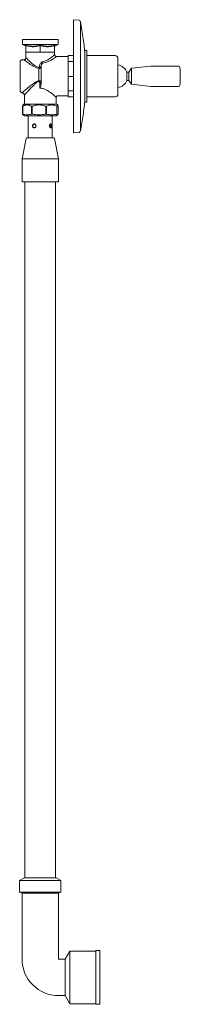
# Model space of a CAD drawing. Header units: millimetres. Extents: x 4126.83 to 4127, y 1783.38 to 1784.41.
import ezdxf

# ---------------------------------------------------------------- set-up
doc = ezdxf.new("R2010")
doc.units = ezdxf.units.MM
doc.layers.add('SANINDUSA', color=3, linetype='Continuous')

msp = doc.modelspace()

# ---------------------------------------------------------------- linework, layer by layer
at = {"layer": 'SANINDUSA', "linetype": 'Continuous', "lineweight": 15}
for p, q in [((4126.8911, 1784.41), (4126.8852, 1784.4105)), ((4126.8852, 1784.4104), (4126.8852, 1784.4105)), ((4126.8852, 1784.2925), (4126.8852, 1784.4104)), ((4126.8925, 1784.2942), (4126.8925, 1784.4088)), ((4126.832, 1784.3898), (4126.832, 1784.3848)), ((4126.8507, 1784.3898), (4126.832, 1784.3898)), ((4126.8695, 1784.3898), (4126.8507, 1784.3898)), ((4126.8695, 1784.3848), (4126.8695, 1784.3898)), ((4126.832, 1784.3848), (4126.8355, 1784.3828)), ((4126.8695, 1784.3848), (4126.832, 1784.3848)), ((4126.8355, 1784.3828), (4126.8356, 1784.3829)), ((4126.8357, 1784.3836), (4126.8357, 1784.3768)), ((4126.8357, 1784.3768), (4126.8357, 1784.3707)), ((4126.8357, 1784.3768), (4126.8432, 1784.3768)), ((4126.8432, 1784.3768), (4126.8507, 1784.3768)), ((4126.8507, 1784.3836), (4126.8507, 1784.3768)), ((4126.8507, 1784.3768), (4126.8582, 1784.3768)), ((4126.8582, 1784.3768), (4126.8657, 1784.3768)), ((4126.8657, 1784.3768), (4126.8657, 1784.3836)), ((4126.8657, 1784.374), (4126.8657, 1784.3768)), ((4126.8658, 1784.3825), (4126.866, 1784.3828)), ((4126.866, 1784.3828), (4126.8695, 1784.3848)), ((4126.899, 1784.3785), (4126.8972, 1784.3785)), ((4126.8972, 1784.3245), (4126.8972, 1784.3785)), ((4126.8337, 1784.3688), (4126.8322, 1784.3688)), ((4126.8797, 1784.372), (4126.8677, 1784.372)), ((4126.8852, 1784.373), (4126.8797, 1784.373)), ((4126.8852, 1784.373), (4126.8797, 1784.373)), ((4126.8797, 1784.373), (4126.8797, 1784.373)), ((4126.8797, 1784.373), (4126.8797, 1784.3717)), ((4126.8797, 1784.3717), (4126.8797, 1784.3681)), ((4126.8797, 1784.3681), (4126.8797, 1784.3668)), ((4126.8797, 1784.3668), (4126.8797, 1784.3512)), ((4126.8797, 1784.3668), (4126.8852, 1784.3668)), ((4126.9287, 1784.373), (4126.8992, 1784.373)), ((4126.9317, 1784.37), (4126.9317, 1784.3686)), ((4126.9317, 1784.3686), (4126.9317, 1784.333)), ((4126.8492, 1784.3597), (4126.8492, 1784.347)), ((4126.8517, 1784.3613), (4126.8517, 1784.3443)), ((4126.943, 1784.3558), (4126.9409, 1784.3558)), ((4126.9409, 1784.3472), (4126.9409, 1784.3558)), ((4126.946, 1784.3598), (4126.943, 1784.3558)), ((4126.943, 1784.3472), (4126.943, 1784.3558)), ((4126.966, 1784.362), (4126.946, 1784.3598)), ((4126.946, 1784.3433), (4126.946, 1784.3598)), ((4126.9953, 1784.362), (4126.966, 1784.362)), ((4126.8492, 1784.347), (4126.8499, 1784.3468)), ((4126.8492, 1784.347), (4126.8496, 1784.3464)), ((4126.8852, 1784.3512), (4126.8797, 1784.3512)), ((4126.8797, 1784.3512), (4126.8797, 1784.3481)), ((4126.8797, 1784.3481), (4126.8797, 1784.3395)), ((4126.9409, 1784.3472), (4126.943, 1784.3472)), ((4126.943, 1784.3472), (4126.946, 1784.3433)), ((4126.8297, 1784.3372), (4126.8297, 1784.3368)), ((4126.8322, 1784.3348), (4126.8319, 1784.3343)), ((4126.8503, 1784.339), (4126.8503, 1784.3437)), ((4126.8511, 1784.3407), (4126.8503, 1784.339)), ((4126.8517, 1784.3437), (4126.8517, 1784.3443)), ((4126.8797, 1784.3395), (4126.8797, 1784.3364)), ((4126.8797, 1784.3364), (4126.8797, 1784.33)), ((4126.8797, 1784.3364), (4126.8852, 1784.3364)), ((4126.946, 1784.3433), (4126.966, 1784.341)), ((4126.966, 1784.341), (4126.9953, 1784.341)), ((4126.8341, 1784.3318), (4126.8341, 1784.3223)), ((4126.8674, 1784.3223), (4126.8674, 1784.3295)), ((4126.8689, 1784.331), (4126.8797, 1784.331)), ((4126.8797, 1784.33), (4126.8852, 1784.33)), ((4126.8972, 1784.3245), (4126.899, 1784.3245)), ((4126.8992, 1784.33), (4126.9287, 1784.33)), ((4126.8324, 1784.3203), (4126.8323, 1784.3203)), ((4126.8323, 1784.3121), (4126.8323, 1784.3203)), ((4126.8324, 1784.3202), (4126.8324, 1784.3203)), ((4126.8324, 1784.3202), (4126.8324, 1784.3121)), ((4126.8333, 1784.3222), (4126.8327, 1784.3216)), ((4126.8418, 1784.3203), (4126.8417, 1784.3202)), ((4126.8417, 1784.3121), (4126.8417, 1784.3202)), ((4126.8421, 1784.3203), (4126.8419, 1784.3203)), ((4126.8423, 1784.3202), (4126.8422, 1784.3203)), ((4126.8423, 1784.3202), (4126.8423, 1784.3121)), ((4126.8566, 1784.3203), (4126.8565, 1784.3202)), ((4126.8565, 1784.3121), (4126.8565, 1784.3202)), ((4126.8569, 1784.3203), (4126.8567, 1784.3203)), ((4126.8571, 1784.3202), (4126.857, 1784.3203)), ((4126.8571, 1784.3202), (4126.8571, 1784.3121)), ((4126.8679, 1784.3203), (4126.8679, 1784.3202)), ((4126.8679, 1784.3121), (4126.8679, 1784.3202)), ((4126.8681, 1784.3203), (4126.868, 1784.3203)), ((4126.8681, 1784.3202), (4126.8681, 1784.3203)), ((4126.8681, 1784.3202), (4126.8681, 1784.3121)), ((4126.8688, 1784.3216), (4126.8682, 1784.3222)), ((4126.8692, 1784.3121), (4126.8692, 1784.3202)), ((4126.8323, 1784.312), (4126.8323, 1784.312)), ((4126.8324, 1784.3121), (4126.8324, 1784.3121)), ((4126.8327, 1784.3112), (4126.8343, 1784.3103)), ((4126.8382, 1784.3103), (4126.8382, 1784.2874)), ((4126.8417, 1784.3121), (4126.8418, 1784.3121)), ((4126.8419, 1784.312), (4126.842, 1784.312)), ((4126.8423, 1784.3121), (4126.8422, 1784.3121)), ((4126.8565, 1784.3121), (4126.8566, 1784.3121)), ((4126.8567, 1784.312), (4126.8568, 1784.312)), ((4126.8571, 1784.3121), (4126.857, 1784.3121)), ((4126.8632, 1784.2874), (4126.8632, 1784.3103)), ((4126.8671, 1784.3103), (4126.8687, 1784.3112)), ((4126.8679, 1784.3121), (4126.8679, 1784.3121)), ((4126.868, 1784.312), (4126.868, 1784.312)), ((4126.8681, 1784.3121), (4126.8681, 1784.3121)), ((4126.8607, 1784.2984), (4126.8608, 1784.3013)), ((4126.8361, 1784.2866), (4126.8317, 1784.2654)), ((4126.8697, 1784.2654), (4126.8654, 1784.2866)), ((4126.8852, 1784.2925), (4126.8911, 1784.293)), ((4126.8317, 1784.2654), (4126.8317, 1784.2414)), ((4126.8697, 1784.2654), (4126.8317, 1784.2654)), ((4126.8697, 1784.2414), (4126.8697, 1784.2654)), ((4126.8317, 1784.2414), (4126.8697, 1784.2414)), ((4126.8347, 1784.2414), (4126.8347, 1783.5154)), ((4126.8667, 1783.5154), (4126.8667, 1784.2414)), ((4126.8342, 1783.5154), (4126.8292, 1783.5125)), ((4126.8342, 1783.5154), (4126.8672, 1783.5154)), ((4126.8722, 1783.5125), (4126.8672, 1783.5154)), ((4126.8292, 1783.5125), (4126.8292, 1783.5004)), ((4126.8292, 1783.5125), (4126.8722, 1783.5125)), ((4126.8722, 1783.5004), (4126.8722, 1783.5125)), ((4126.8292, 1783.5004), (4126.8722, 1783.5004)), ((4126.8297, 1783.5004), (4126.8317, 1783.4992)), ((4126.8317, 1783.4992), (4126.8317, 1783.4304)), ((4126.8317, 1783.4992), (4126.8697, 1783.4992)), ((4126.8697, 1783.4992), (4126.8717, 1783.5004)), ((4126.8697, 1783.4304), (4126.8697, 1783.4992)), ((4126.8816, 1783.4388), (4126.8767, 1783.4303)), ((4126.9087, 1783.4388), (4126.8816, 1783.4388)), ((4126.8816, 1783.3838), (4126.8816, 1783.4388)), ((4126.9127, 1783.4393), (4126.9087, 1783.4393)), ((4126.9087, 1783.3833), (4126.9087, 1783.4393)), ((4126.9127, 1783.3833), (4126.9127, 1783.4393)), ((4126.8767, 1783.4303), (4126.8698, 1783.4303)), ((4126.8767, 1783.3923), (4126.8767, 1783.4303)), ((4126.8698, 1783.3923), (4126.8767, 1783.3923)), ((4126.8767, 1783.3923), (4126.8816, 1783.3838)), ((4126.8816, 1783.3838), (4126.9087, 1783.3838)), ((4126.9087, 1783.3833), (4126.9127, 1783.3833))]:
    msp.add_line(p, q, dxfattribs=at)
at = {"layer": 'SANINDUSA', "linetype": 'Continuous', "lineweight": 15, "flags": 128}
msp.add_lwpolyline([(4126.8446, 1784.3018), (4126.8441, 1784.3017), (4126.8436, 1784.3013), (4126.8432, 1784.3009), (4126.843, 1784.3002), (4126.843, 1784.2996), (4126.8431, 1784.2989), (4126.8434, 1784.2984), (4126.8439, 1784.298), (4126.8444, 1784.2978), (4126.8446, 1784.2978), (4126.8446, 1784.2978)], dxfattribs=at)
at = {"layer": 'SANINDUSA', "linetype": 'Continuous', "lineweight": 15}
for centre, radius, start, end in [((4126.891, 1784.4085), 0.0015, 11.5108, 85), ((4126.899, 1784.3783), 0.00025, 0, 90), ((4126.8322, 1784.3663), 0.0025, 90, 180), ((4126.8641, 1784.3682), 0.0114, 188.7172, 195.5744), ((4126.9287, 1784.37), 0.003, 0, 90), ((4126.829, 1784.364), 0.0207, 348.1499, 350.8283), ((4126.8392, 1784.2483), 0.1136, 83.6787, 84.6144), ((4126.9297, 1784.3515), 0.012, 20.9979, 80.4059), ((4126.9953, 1784.361), 0.001, 4.9771, 90), ((4126.8862, 1784.3515), 0.1105, 355.0229, 4.9771), ((4126.9297, 1784.3515), 0.012, 279.5941, 339.0021), ((4126.9953, 1784.342), 0.001, 270, 355.0229), ((4126.899, 1784.3248), 0.00025, 270, 0), ((4126.9287, 1784.333), 0.003, 270, 0), ((4126.8334, 1784.3221), 0.00015, 90, 135), ((4126.868, 1784.3221), 0.00015, 45, 90), ((4126.8344, 1784.3104), 0.00015, 240, 270), ((4126.8671, 1784.3104), 0.00015, 270, 300), ((4126.891, 1784.2945), 0.0015, 275, 348.4892), ((4126.8371, 1784.2864), 0.001, 90, 168.4399), ((4126.8644, 1784.2864), 0.001, 11.5601, 90), ((4126.8698, 1783.4304), 0.0381, 180, 270), ((4126.8698, 1783.4304), 0.0001, 180, 270)]:
    msp.add_arc(centre, radius, start, end, dxfattribs=at)
for points, knots in [([(4126.8972, 1784.3755), (4126.897, 1784.3775), (4126.8966, 1784.3825), (4126.8956, 1784.3905), (4126.8942, 1784.3994), (4126.8932, 1784.4055), (4126.8925, 1784.4086), (4126.8925, 1784.4087)], [0, 0, 0, 0, 0.179713, 0.449511, 0.720253, 0.991861, 1, 1, 1, 1]), ([(4126.8507, 1784.3841), (4126.8495, 1784.3838), (4126.847, 1784.383), (4126.8431, 1784.3826), (4126.8392, 1784.383), (4126.8367, 1784.3838), (4126.8355, 1784.3841)], [0, 0, 0, 0, 0.2505715, 0.5000003, 0.7494158, 1, 1, 1, 1]), ([(4126.8355, 1784.3841), (4126.8355, 1784.3841), (4126.8356, 1784.384), (4126.8357, 1784.3839), (4126.8357, 1784.3838), (4126.8357, 1784.3837), (4126.8357, 1784.3836)], [0, 0, 0, 0, 0.291686, 0.501629, 0.767574, 1, 1, 1, 1]), ([(4126.8355, 1784.3841), (4126.8355, 1784.3838), (4126.8355, 1784.383), (4126.8355, 1784.3828), (4126.8355, 1784.3828)], [0, 0, 0, 0, 0.501143, 1, 1, 1, 1]), ([(4126.8507, 1784.3836), (4126.8495, 1784.3833), (4126.847, 1784.3826), (4126.8432, 1784.3822), (4126.8394, 1784.3826), (4126.837, 1784.3833), (4126.8357, 1784.3836)], [0, 0, 0, 0, 0.250115, 0.499999, 0.749876, 1, 1, 1, 1]), ([(4126.866, 1784.3841), (4126.8648, 1784.3838), (4126.8622, 1784.383), (4126.8584, 1784.3826), (4126.8545, 1784.383), (4126.852, 1784.3838), (4126.8507, 1784.3841)], [0, 0, 0, 0, 0.250571, 0.499999, 0.749415, 1, 1, 1, 1]), ([(4126.8507, 1784.3841), (4126.8507, 1784.3841), (4126.8507, 1784.384), (4126.8507, 1784.3839), (4126.8507, 1784.3838), (4126.8507, 1784.3837), (4126.8507, 1784.3836)], [0, 0, 0, 0, 0.291697, 0.50164, 0.767579, 1, 1, 1, 1]), ([(4126.8657, 1784.3836), (4126.8645, 1784.3833), (4126.862, 1784.3826), (4126.8582, 1784.3822), (4126.8544, 1784.3826), (4126.852, 1784.3833), (4126.8507, 1784.3836)], [0, 0, 0, 0, 0.250115, 0.499999, 0.749876, 1, 1, 1, 1]), ([(4126.8657, 1784.3836), (4126.8657, 1784.3837), (4126.8658, 1784.3838), (4126.8658, 1784.3839), (4126.8659, 1784.384), (4126.866, 1784.3841), (4126.866, 1784.3841)], [0, 0, 0, 0, 0.250504, 0.49837, 0.708313, 1, 1, 1, 1]), ([(4126.866, 1784.3828), (4126.866, 1784.3828), (4126.866, 1784.383), (4126.866, 1784.3838), (4126.866, 1784.3841)], [0, 0, 0, 0, 0.4988313, 1, 1, 1, 1]), ([(4126.8992, 1784.3783), (4126.8992, 1784.3782), (4126.8992, 1784.3783), (4126.8992, 1784.3778), (4126.8992, 1784.3769), (4126.8992, 1784.3757), (4126.8992, 1784.3743), (4126.8992, 1784.3722), (4126.8992, 1784.3697), (4126.8992, 1784.3668), (4126.8992, 1784.3644), (4126.8992, 1784.362), (4126.8992, 1784.3587), (4126.8992, 1784.3544), (4126.8992, 1784.3511), (4126.8992, 1784.3495)], [0, 0, 0, 0, 0.047111, 0.121106, 0.197401, 0.275844, 0.337158, 0.398484, 0.523567, 0.586186, 0.648817, 0.710131, 0.771457, 0.889051, 1, 1, 1, 1]), ([(4126.8297, 1784.3663), (4126.8297, 1784.3662), (4126.8297, 1784.3662), (4126.8297, 1784.3654), (4126.8297, 1784.3643), (4126.8297, 1784.3626), (4126.8297, 1784.3606), (4126.8297, 1784.3583), (4126.8297, 1784.3559), (4126.8297, 1784.3534), (4126.8297, 1784.3508), (4126.8297, 1784.3482), (4126.8297, 1784.3456), (4126.8297, 1784.3432), (4126.8297, 1784.341), (4126.8297, 1784.3393), (4126.8297, 1784.338), (4126.8297, 1784.3375), (4126.8297, 1784.3372)], [0, 0, 0, 0, 0.0589044, 0.1207861, 0.1848251, 0.25, 0.3151748, 0.379214, 0.4410957, 0.5, 0.5589042, 0.620786, 0.684825, 0.7499999, 0.8151749, 0.8792138, 0.9410956, 1, 1, 1, 1]), ([(4126.8357, 1784.3707), (4126.8357, 1784.3707), (4126.8358, 1784.3704), (4126.8356, 1784.3699), (4126.8352, 1784.3693), (4126.8346, 1784.369), (4126.8341, 1784.3688), (4126.8338, 1784.3688), (4126.8337, 1784.3688)], [0, 0, 0, 0, 0.0292837, 0.2505913, 0.4857712, 0.7212384, 0.9074135, 1, 1, 1, 1]), ([(4126.8492, 1784.3597), (4126.8486, 1784.3599), (4126.8472, 1784.3601), (4126.8451, 1784.361), (4126.8427, 1784.3623), (4126.8402, 1784.3639), (4126.838, 1784.3655), (4126.8363, 1784.3668), (4126.8351, 1784.3677), (4126.8343, 1784.3683), (4126.8339, 1784.3687), (4126.8337, 1784.3688), (4126.8337, 1784.3688), (4126.8337, 1784.3688)], [0, 0, 0, 0, 0.078301, 0.159033, 0.282453, 0.408846, 0.536541, 0.66801, 0.755046, 0.844463, 0.917937, 0.993615, 1, 1, 1, 1]), ([(4126.8358, 1784.3707), (4126.8358, 1784.3707), (4126.8359, 1784.3706), (4126.8364, 1784.3702), (4126.8369, 1784.3696), (4126.838, 1784.3686), (4126.8395, 1784.3671), (4126.8414, 1784.3654), (4126.8436, 1784.3636), (4126.8457, 1784.3622), (4126.8476, 1784.3611), (4126.8488, 1784.3608), (4126.8494, 1784.3607)], [0, 0, 0, 0, 0.130398, 0.15944, 0.249479, 0.339632, 0.470888, 0.602374, 0.72616, 0.849745, 0.925042, 1, 1, 1, 1]), ([(4126.8498, 1784.3614), (4126.85, 1784.3623), (4126.8501, 1784.3636), (4126.851, 1784.3652), (4126.8518, 1784.366), (4126.8525, 1784.3664), (4126.8528, 1784.3665), (4126.8529, 1784.3665)], [0, 0, 0, 0, 0.4102215, 0.6432142, 0.8293151, 0.9658499, 1, 1, 1, 1]), ([(4126.8529, 1784.3665), (4126.8537, 1784.3667), (4126.8552, 1784.367), (4126.8575, 1784.3681), (4126.8597, 1784.3694), (4126.8617, 1784.3708), (4126.8634, 1784.3721), (4126.8646, 1784.3731), (4126.8653, 1784.3737), (4126.8657, 1784.374), (4126.8657, 1784.374), (4126.8657, 1784.374)], [0, 0, 0, 0, 0.105865, 0.216182, 0.34742, 0.482279, 0.613172, 0.74875, 0.840719, 0.935425, 1, 1, 1, 1]), ([(4126.8677, 1784.372), (4126.8677, 1784.372), (4126.8677, 1784.372), (4126.8673, 1784.3717), (4126.8665, 1784.3712), (4126.8651, 1784.3703), (4126.8632, 1784.3691), (4126.8609, 1784.3678), (4126.8584, 1784.3666), (4126.8558, 1784.3657), (4126.8541, 1784.3653), (4126.8532, 1784.3651)], [0, 0, 0, 0, 0.0635043, 0.1531599, 0.2457173, 0.374041, 0.5076948, 0.639436, 0.7747715, 0.8857514, 1, 1, 1, 1]), ([(4126.8677, 1784.372), (4126.8677, 1784.372), (4126.8674, 1784.372), (4126.8669, 1784.3722), (4126.8663, 1784.3726), (4126.8659, 1784.3732), (4126.8657, 1784.3737), (4126.8657, 1784.3739), (4126.8658, 1784.374)], [0, 0, 0, 0, 0.0236031, 0.267529, 0.4995156, 0.7355386, 0.9463136, 1, 1, 1, 1]), ([(4126.8517, 1784.3613), (4126.8517, 1784.3612), (4126.8516, 1784.3609), (4126.8513, 1784.3605), (4126.8509, 1784.3602), (4126.8505, 1784.36), (4126.85, 1784.3598), (4126.8496, 1784.3597), (4126.8494, 1784.3597), (4126.8492, 1784.3597)], [0, 0, 0, 0, 0.1039539, 0.3440005, 0.4330813, 0.6365023, 0.7796232, 0.8879912, 1, 1, 1, 1]), ([(4126.8494, 1784.3607), (4126.8494, 1784.3607), (4126.8495, 1784.3607), (4126.8496, 1784.3607), (4126.8497, 1784.3608), (4126.8498, 1784.361), (4126.8498, 1784.3612), (4126.8498, 1784.3614), (4126.8498, 1784.3614)], [0, 0, 0, 0, 0.072699, 0.146399, 0.25898, 0.458205, 0.860721, 1, 1, 1, 1]), ([(4126.8532, 1784.3651), (4126.853, 1784.3651), (4126.8529, 1784.365), (4126.8525, 1784.3647), (4126.8522, 1784.3641), (4126.8518, 1784.363), (4126.8517, 1784.3619), (4126.8517, 1784.3613)], [0, 0, 0, 0, 0.107915, 0.132567, 0.299319, 0.534019, 1, 1, 1, 1]), ([(4126.8322, 1784.3348), (4126.8326, 1784.3351), (4126.8331, 1784.3355), (4126.834, 1784.3363), (4126.8351, 1784.3372), (4126.8367, 1784.3385), (4126.8385, 1784.34), (4126.8403, 1784.3414), (4126.8419, 1784.3427), (4126.8434, 1784.3438), (4126.8448, 1784.3448), (4126.8462, 1784.3457), (4126.8476, 1784.3465), (4126.8487, 1784.3469), (4126.8492, 1784.347)], [0, 0, 0, 0, 0.115372, 0.176882, 0.241297, 0.359611, 0.488161, 0.571733, 0.656075, 0.740756, 0.804821, 0.869286, 0.934226, 1, 1, 1, 1]), ([(4126.8496, 1784.3464), (4126.8493, 1784.3463), (4126.8488, 1784.3461), (4126.8475, 1784.3454), (4126.8458, 1784.3441), (4126.8439, 1784.3422), (4126.8421, 1784.3405), (4126.8405, 1784.3388), (4126.8391, 1784.3372), (4126.8377, 1784.3358), (4126.8365, 1784.3344), (4126.8356, 1784.3334), (4126.8349, 1784.3327), (4126.8343, 1784.332), (4126.8342, 1784.3319), (4126.8341, 1784.3318)], [0, 0, 0, 0, 0.030267, 0.060736, 0.153328, 0.251992, 0.337416, 0.425243, 0.507162, 0.593112, 0.676007, 0.757024, 0.819912, 0.879597, 1, 1, 1, 1]), ([(4126.8499, 1784.3468), (4126.8499, 1784.3468), (4126.8498, 1784.3466), (4126.8497, 1784.3465), (4126.8496, 1784.3464)], [0, 0, 0, 0, 0.559848, 1, 1, 1, 1]), ([(4126.8503, 1784.3437), (4126.8503, 1784.3442), (4126.8502, 1784.3449), (4126.85, 1784.3457), (4126.8498, 1784.3462), (4126.8497, 1784.3463), (4126.8496, 1784.3464)], [0, 0, 0, 0, 0.5029463, 0.7550701, 0.8805607, 1, 1, 1, 1]), ([(4126.8499, 1784.3468), (4126.8501, 1784.3468), (4126.8504, 1784.3466), (4126.8508, 1784.3462), (4126.8512, 1784.3457), (4126.8515, 1784.3451), (4126.8516, 1784.3446), (4126.8517, 1784.3443), (4126.8517, 1784.3443)], [0, 0, 0, 0, 0.161636, 0.296247, 0.538154, 0.769279, 0.919742, 1, 1, 1, 1]), ([(4126.8992, 1784.3495), (4126.8992, 1784.3484), (4126.8992, 1784.3462), (4126.8992, 1784.3429), (4126.8992, 1784.34), (4126.8992, 1784.3374), (4126.8992, 1784.3344), (4126.8992, 1784.3317), (4126.8992, 1784.3295), (4126.8992, 1784.328), (4126.8992, 1784.3268), (4126.8992, 1784.3257), (4126.8992, 1784.3248), (4126.8992, 1784.3249), (4126.8992, 1784.3248)], [0, 0, 0, 0, 0.081701, 0.165924, 0.252526, 0.320219, 0.387924, 0.526018, 0.595151, 0.664297, 0.731989, 0.799695, 0.929522, 1, 1, 1, 1]), ([(4126.8298, 1784.3368), (4126.8298, 1784.3366), (4126.8298, 1784.3362), (4126.83, 1784.3356), (4126.8304, 1784.335), (4126.8311, 1784.3345), (4126.8316, 1784.3343), (4126.8319, 1784.3343)], [0, 0, 0, 0, 0.1503079, 0.3188609, 0.5221888, 0.7538311, 1, 1, 1, 1]), ([(4126.8517, 1784.3437), (4126.8516, 1784.3437), (4126.8515, 1784.3437), (4126.8512, 1784.3437), (4126.8508, 1784.3437), (4126.8504, 1784.3437), (4126.8503, 1784.3437)], [0, 0, 0, 0, 0.2500004, 0.5000039, 0.7500002, 1, 1, 1, 1]), ([(4126.8503, 1784.339), (4126.8509, 1784.339), (4126.852, 1784.339), (4126.8537, 1784.3387), (4126.8554, 1784.3381), (4126.8568, 1784.3374), (4126.8581, 1784.3367), (4126.8592, 1784.3361), (4126.8602, 1784.3353), (4126.8613, 1784.3346), (4126.8625, 1784.3337), (4126.8637, 1784.3327), (4126.865, 1784.3316), (4126.8659, 1784.3308), (4126.8666, 1784.3302), (4126.867, 1784.3298), (4126.8673, 1784.3296), (4126.8673, 1784.3295), (4126.8674, 1784.3295)], [0, 0, 0, 0, 0.060045, 0.123499, 0.181911, 0.248444, 0.297707, 0.346665, 0.391869, 0.45274, 0.500756, 0.589189, 0.670472, 0.752538, 0.816286, 0.876671, 0.93866, 1, 1, 1, 1]), ([(4126.8517, 1784.3437), (4126.8516, 1784.3431), (4126.8516, 1784.3421), (4126.8512, 1784.3412), (4126.8511, 1784.3407)], [0, 0, 0, 0, 0.526918, 1, 1, 1, 1]), ([(4126.8319, 1784.3343), (4126.832, 1784.3342), (4126.8326, 1784.3341), (4126.8334, 1784.3336), (4126.834, 1784.3328), (4126.8341, 1784.3321), (4126.8341, 1784.3318)], [0, 0, 0, 0, 0.250052, 0.500001, 0.749956, 1, 1, 1, 1]), ([(4126.8674, 1784.3295), (4126.8674, 1784.3297), (4126.8674, 1784.3301), (4126.8678, 1784.3306), (4126.8683, 1784.331), (4126.8687, 1784.331), (4126.8689, 1784.331)], [0, 0, 0, 0, 0.250174, 0.499979, 0.749829, 1, 1, 1, 1]), ([(4126.8925, 1784.2944), (4126.893, 1784.2971), (4126.8941, 1784.3026), (4126.8954, 1784.3109), (4126.8965, 1784.3193), (4126.897, 1784.3249), (4126.8972, 1784.3276)], [0, 0, 0, 0, 0.244506, 0.498951, 0.756177, 1, 1, 1, 1]), ([(4126.8327, 1784.3216), (4126.8326, 1784.3215), (4126.8325, 1784.3214), (4126.8323, 1784.3207), (4126.8323, 1784.3203)], [0, 0, 0, 0, 0.3879178, 1, 1, 1, 1]), ([(4126.8323, 1784.3203), (4126.8323, 1784.3203), (4126.8323, 1784.3203), (4126.8323, 1784.3203), (4126.8323, 1784.3203)], [0, 0, 0, 0, 0.698592, 1, 1, 1, 1]), ([(4126.8324, 1784.3202), (4126.8332, 1784.3206), (4126.8347, 1784.3214), (4126.8371, 1784.3217), (4126.8395, 1784.3214), (4126.841, 1784.3206), (4126.8417, 1784.3202)], [0, 0, 0, 0, 0.250116, 0.500001, 0.749864, 1, 1, 1, 1]), ([(4126.8324, 1784.3203), (4126.8324, 1784.3203), (4126.8324, 1784.3203), (4126.8324, 1784.3203), (4126.8324, 1784.3203)], [0, 0, 0, 0, 0.4698371, 1, 1, 1, 1]), ([(4126.868, 1784.3223), (4126.868, 1784.3223), (4126.8681, 1784.3223), (4126.8675, 1784.3223), (4126.8664, 1784.3223), (4126.8646, 1784.3223), (4126.8621, 1784.3223), (4126.8597, 1784.3223), (4126.8575, 1784.3223), (4126.8554, 1784.3223), (4126.8527, 1784.3223), (4126.8494, 1784.3223), (4126.8462, 1784.3223), (4126.8431, 1784.3223), (4126.8401, 1784.3223), (4126.8375, 1784.3223), (4126.8358, 1784.3223), (4126.8348, 1784.3223), (4126.834, 1784.3223), (4126.8335, 1784.3223), (4126.8335, 1784.3223), (4126.8334, 1784.3223)], [0, 0, 0, 0, 0.024038, 0.082286, 0.144024, 0.208328, 0.273997, 0.339665, 0.371854, 0.404052, 0.46579, 0.524038, 0.582286, 0.644024, 0.708328, 0.773997, 0.839666, 0.871854, 0.904052, 0.96579, 1, 1, 1, 1]), ([(4126.8419, 1784.3203), (4126.8419, 1784.3203), (4126.8418, 1784.3203), (4126.8418, 1784.3203), (4126.8418, 1784.3203)], [0, 0, 0, 0, 0.679276, 1, 1, 1, 1]), ([(4126.8422, 1784.3203), (4126.8422, 1784.3203), (4126.8422, 1784.3203), (4126.8421, 1784.3203), (4126.8421, 1784.3203)], [0, 0, 0, 0, 0.4866885, 1, 1, 1, 1]), ([(4126.8423, 1784.3202), (4126.8434, 1784.3206), (4126.8457, 1784.3214), (4126.8494, 1784.3217), (4126.853, 1784.3214), (4126.8553, 1784.3206), (4126.8565, 1784.3202)], [0, 0, 0, 0, 0.250169, 0.500003, 0.749781, 1, 1, 1, 1]), ([(4126.8567, 1784.3203), (4126.8566, 1784.3203), (4126.8566, 1784.3203), (4126.8566, 1784.3203), (4126.8566, 1784.3203)], [0, 0, 0, 0, 0.6989812, 1, 1, 1, 1]), ([(4126.857, 1784.3203), (4126.857, 1784.3203), (4126.857, 1784.3203), (4126.8569, 1784.3203), (4126.8569, 1784.3203)], [0, 0, 0, 0, 0.469958, 1, 1, 1, 1]), ([(4126.8571, 1784.3202), (4126.8579, 1784.3206), (4126.8597, 1784.3214), (4126.8625, 1784.3217), (4126.8652, 1784.3214), (4126.867, 1784.3206), (4126.8679, 1784.3202)], [0, 0, 0, 0, 0.250116, 0.500001, 0.749864, 1, 1, 1, 1]), ([(4126.868, 1784.3203), (4126.868, 1784.3203), (4126.8679, 1784.3203), (4126.8679, 1784.3203), (4126.8679, 1784.3203)], [0, 0, 0, 0, 0.679277, 1, 1, 1, 1]), ([(4126.8681, 1784.3202), (4126.8682, 1784.3206), (4126.8684, 1784.3213), (4126.8686, 1784.3217), (4126.8688, 1784.3216), (4126.8688, 1784.3215)], [0, 0, 0, 0, 0.4230691, 0.8455623, 1, 1, 1, 1]), ([(4126.8681, 1784.3203), (4126.8681, 1784.3203), (4126.8681, 1784.3203), (4126.8681, 1784.3203), (4126.8681, 1784.3203)], [0, 0, 0, 0, 0.486768, 1, 1, 1, 1]), ([(4126.8688, 1784.3216), (4126.8688, 1784.3216), (4126.8689, 1784.3215), (4126.8689, 1784.3213), (4126.869, 1784.3213)], [0, 0, 0, 0, 0.912912, 1, 1, 1, 1]), ([(4126.8688, 1784.3215), (4126.8689, 1784.3214), (4126.869, 1784.3213), (4126.8691, 1784.3206), (4126.8692, 1784.3202)], [0, 0, 0, 0, 0.3877316, 1, 1, 1, 1]), ([(4126.8323, 1784.3121), (4126.8324, 1784.3117), (4126.8325, 1784.3113), (4126.8327, 1784.3112), (4126.8327, 1784.3112)], [0, 0, 0, 0, 0.611697, 1, 1, 1, 1]), ([(4126.8323, 1784.312), (4126.8324, 1784.312), (4126.8324, 1784.312), (4126.8324, 1784.312), (4126.8324, 1784.3121)], [0, 0, 0, 0, 0.766449, 1, 1, 1, 1]), ([(4126.8323, 1784.312), (4126.8323, 1784.312), (4126.8323, 1784.312), (4126.8323, 1784.312), (4126.8323, 1784.3121)], [0, 0, 0, 0, 0.7863211, 1, 1, 1, 1]), ([(4126.8324, 1784.3121), (4126.8332, 1784.3119), (4126.8347, 1784.3114), (4126.8371, 1784.3112), (4126.8394, 1784.3114), (4126.841, 1784.3119), (4126.8417, 1784.3121)], [0, 0, 0, 0, 0.250076, 0.499999, 0.749921, 1, 1, 1, 1]), ([(4126.8671, 1784.3103), (4126.867, 1784.3103), (4126.8671, 1784.3103), (4126.8666, 1784.3103), (4126.8655, 1784.3103), (4126.8638, 1784.3103), (4126.8615, 1784.3103), (4126.8587, 1784.3103), (4126.8557, 1784.3103), (4126.8526, 1784.3103), (4126.8495, 1784.3103), (4126.8465, 1784.3103), (4126.8435, 1784.3103), (4126.8407, 1784.3103), (4126.8383, 1784.3103), (4126.8363, 1784.3103), (4126.8351, 1784.3103), (4126.8344, 1784.3103), (4126.8345, 1784.3103), (4126.8344, 1784.3103)], [0, 0, 0, 0, 0.024042, 0.0823, 0.144048, 0.208362, 0.274042, 0.339721, 0.404036, 0.465784, 0.524042, 0.5823, 0.644048, 0.708362, 0.774042, 0.839721, 0.904036, 0.965784, 1, 1, 1, 1]), ([(4126.8419, 1784.312), (4126.8419, 1784.312), (4126.8418, 1784.312), (4126.8418, 1784.312), (4126.8418, 1784.3121)], [0, 0, 0, 0, 0.766396, 1, 1, 1, 1]), ([(4126.842, 1784.312), (4126.8421, 1784.312), (4126.8421, 1784.312), (4126.8422, 1784.312), (4126.8422, 1784.3121)], [0, 0, 0, 0, 0.786487, 1, 1, 1, 1]), ([(4126.8423, 1784.3121), (4126.8434, 1784.3119), (4126.8458, 1784.3114), (4126.8494, 1784.3112), (4126.853, 1784.3114), (4126.8553, 1784.3119), (4126.8565, 1784.3121)], [0, 0, 0, 0, 0.249946, 0.499999, 0.750028, 1, 1, 1, 1]), ([(4126.8567, 1784.312), (4126.8567, 1784.312), (4126.8566, 1784.312), (4126.8566, 1784.312), (4126.8566, 1784.3121)], [0, 0, 0, 0, 0.786265, 1, 1, 1, 1]), ([(4126.8568, 1784.312), (4126.8569, 1784.312), (4126.8569, 1784.312), (4126.857, 1784.312), (4126.857, 1784.3121)], [0, 0, 0, 0, 0.766405, 1, 1, 1, 1]), ([(4126.8571, 1784.3121), (4126.8579, 1784.3119), (4126.8597, 1784.3114), (4126.8625, 1784.3112), (4126.8652, 1784.3114), (4126.867, 1784.3119), (4126.8679, 1784.3121)], [0, 0, 0, 0, 0.2500771, 0.5000001, 0.7499213, 1, 1, 1, 1]), ([(4126.868, 1784.312), (4126.868, 1784.312), (4126.868, 1784.312), (4126.8679, 1784.312), (4126.8679, 1784.3121)], [0, 0, 0, 0, 0.766483, 1, 1, 1, 1]), ([(4126.868, 1784.312), (4126.8681, 1784.312), (4126.8681, 1784.312), (4126.8681, 1784.312), (4126.8681, 1784.3121)], [0, 0, 0, 0, 0.786335, 1, 1, 1, 1]), ([(4126.8681, 1784.3121), (4126.8682, 1784.3119), (4126.8684, 1784.3114), (4126.8686, 1784.3112), (4126.8688, 1784.3113), (4126.8688, 1784.3114)], [0, 0, 0, 0, 0.420963, 0.842105, 1, 1, 1, 1]), ([(4126.8689, 1784.3115), (4126.8689, 1784.3115), (4126.8688, 1784.3113), (4126.8688, 1784.3113), (4126.8687, 1784.3112)], [0, 0, 0, 0, 0.2036901, 1, 1, 1, 1]), ([(4126.8688, 1784.3114), (4126.8689, 1784.3114), (4126.869, 1784.3115), (4126.8691, 1784.3119), (4126.8692, 1784.3121)], [0, 0, 0, 0, 0.3846809, 1, 1, 1, 1]), ([(4126.8444, 1784.2978), (4126.8442, 1784.2978), (4126.8438, 1784.2978), (4126.8433, 1784.2982), (4126.8429, 1784.2987), (4126.8427, 1784.2993), (4126.8427, 1784.3), (4126.8429, 1784.3007), (4126.8432, 1784.3012), (4126.8436, 1784.3016), (4126.844, 1784.3018), (4126.8445, 1784.3018), (4126.845, 1784.3017), (4126.8455, 1784.3014), (4126.8459, 1784.3009), (4126.8461, 1784.3003), (4126.8462, 1784.2997), (4126.8461, 1784.2991), (4126.8458, 1784.2985), (4126.8453, 1784.2981), (4126.8448, 1784.2978), (4126.8445, 1784.2978), (4126.8444, 1784.2978)], [0, 0, 0, 0, 0.053214, 0.106414, 0.160031, 0.213944, 0.267397, 0.320347, 0.373538, 0.427334, 0.481162, 0.499945, 0.55316, 0.606359, 0.659976, 0.71389, 0.749972, 0.803182, 0.856376, 0.909999, 0.963911, 1, 1, 1, 1]), ([(4126.8615, 1784.2978), (4126.8614, 1784.2978), (4126.8611, 1784.2978), (4126.8608, 1784.2982), (4126.8605, 1784.2987), (4126.8603, 1784.2993), (4126.8603, 1784.3), (4126.8604, 1784.3007), (4126.8607, 1784.3012), (4126.861, 1784.3016), (4126.8613, 1784.3018), (4126.8616, 1784.3018), (4126.8618, 1784.3017), (4126.8621, 1784.3014), (4126.8623, 1784.3009), (4126.8624, 1784.3003), (4126.8624, 1784.2997), (4126.8623, 1784.2991), (4126.8622, 1784.2985), (4126.862, 1784.2981), (4126.8618, 1784.2978), (4126.8616, 1784.2978), (4126.8615, 1784.2978)], [0, 0, 0, 0, 0.053215, 0.106414, 0.160031, 0.213945, 0.267397, 0.320348, 0.373539, 0.427335, 0.481164, 0.499946, 0.55316, 0.606359, 0.659976, 0.71389, 0.749973, 0.803183, 0.856376, 0.91, 0.963912, 1, 1, 1, 1]), ([(4126.8613, 1784.2978), (4126.8613, 1784.2979), (4126.8615, 1784.2979), (4126.8617, 1784.2982), (4126.8618, 1784.2987), (4126.8619, 1784.2993), (4126.8619, 1784.2996), (4126.8619, 1784.2998)], [0, 0, 0, 0, 0.087736, 0.334085, 0.582534, 0.832479, 1, 1, 1, 1]), ([(4126.8619, 1784.2998), (4126.8619, 1784.3), (4126.8619, 1784.3004), (4126.8618, 1784.301), (4126.8616, 1784.3015), (4126.8614, 1784.3016), (4126.8614, 1784.3016)], [0, 0, 0, 0, 0.272491, 0.544887, 0.819673, 1, 1, 1, 1]), ([(4126.8644, 1784.2874), (4126.8644, 1784.2874), (4126.8643, 1784.2874), (4126.8635, 1784.2874), (4126.8623, 1784.2874), (4126.8607, 1784.2874), (4126.8587, 1784.2874), (4126.8562, 1784.2874), (4126.8536, 1784.2874), (4126.8508, 1784.2874), (4126.848, 1784.2874), (4126.8455, 1784.2874), (4126.8432, 1784.2874), (4126.8412, 1784.2874), (4126.8395, 1784.2874), (4126.8381, 1784.2874), (4126.8372, 1784.2874), (4126.8371, 1784.2874), (4126.8371, 1784.2874)], [0, 0, 0, 0, 0.064299, 0.126048, 0.184307, 0.242566, 0.304315, 0.36863, 0.434311, 0.499992, 0.564308, 0.626056, 0.684315, 0.742574, 0.804323, 0.868639, 0.934319, 1, 1, 1, 1])]:
    msp.add_open_spline(points, degree=3, knots=knots, dxfattribs=at)

doc.saveas('drawing.dxf')
